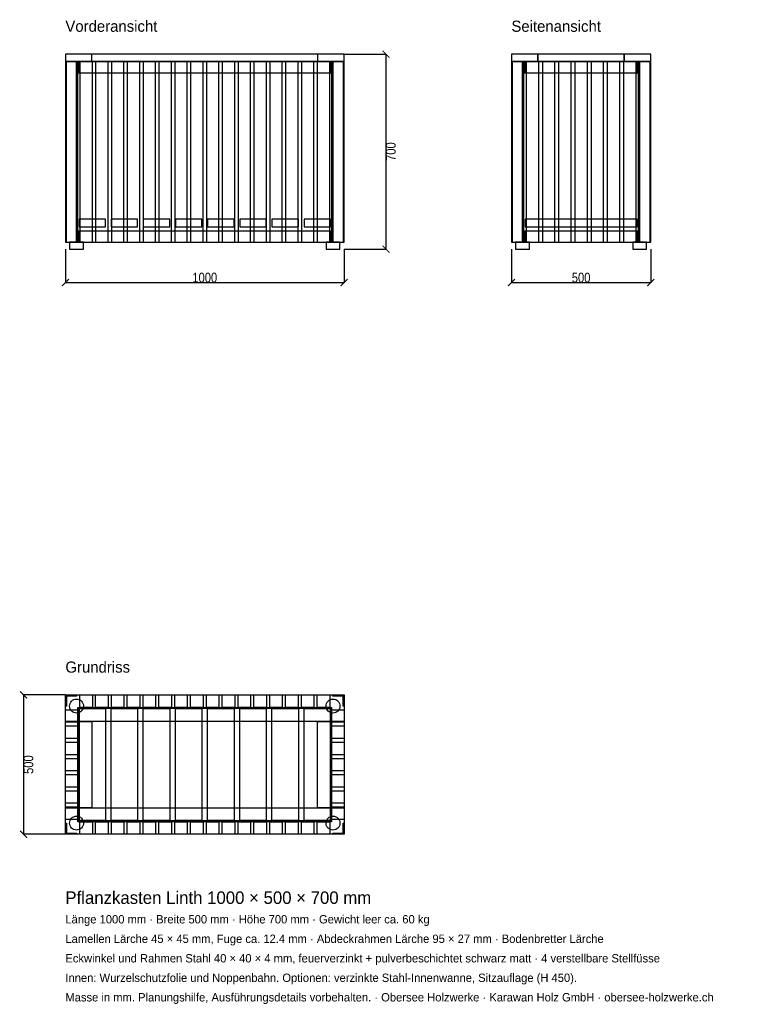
# Model space of a CAD drawing. Header units: millimetres. Extents: x -164 to 2478, y -4010 to -477.
import ezdxf

# ---------------------------------------------------------------- set-up
doc = ezdxf.new("R2010")
doc.units = ezdxf.units.MM
for name, color, linetype in [('2D_Ansichten', 7, 'Continuous'), ('2D_Masse', 1, 'Continuous'), ('2D_Text', 7, 'Continuous')]:
    doc.layers.add(name, color=color, linetype=linetype)
doc.styles.add('OpenSansCondensed-Light', font='OpenSansCondensed-Light.ttf')
doc.dimstyles.new('EZDXF', dxfattribs={"dimtxt": 35, "dimasz": 25, "dimexe": 0.375, "dimexo": 0.125, "dimgap": 0.1, "dimtad": 1, "dimdec": 0, "dimzin": 12, "dimdsep": 46, "dimtxsty": 'OpenSansCondensed-Light', "dimblk": 'ARCHTICK', "dimcen": 2.5, "dimazin": 3, "dimtfac": 0.5, "dimtmove": 2, "dimatfit": 3})

# ---------------------------------------------------------------- blocks, each defined once
blk = doc.blocks.new('_ARCHTICK')
at = {"color": 0, "linetype": 'BYBLOCK', "const_width": 0.15}
blk.add_lwpolyline([(-0.5, -0.5), (0.5, 0.5)], dxfattribs=at)

msp = doc.modelspace()

# ---------------------------------------------------------------- linework, layer by layer
at = {"layer": '2D_Ansichten'}
for points in [[(0, -627), (1000, -627), (1000, -600), (0, -600)], [(0, -627), (1000, -627), (1000, -600), (0, -600)], [(0, -627), (95, -627), (95, -600), (0, -600)], [(905, -627), (1000, -627), (1000, -600), (905, -600)], [(1600, -627), (1695, -627), (1695, -600), (1600, -600)], [(1695, -627), (2005, -627), (2005, -600), (1695, -600)], [(1695, -627), (2005, -627), (2005, -600), (1695, -600)], [(2005, -627), (2100, -627), (2100, -600), (2005, -600)], [(0, -1275), (40, -1275), (40, -627), (0, -627)], [(0, -1275), (4, -1275), (4, -627), (0, -627)], [(0, -1275), (40, -1275), (40, -627), (0, -627)], [(0, -1275), (4, -1275), (4, -627), (0, -627)], [(0, -1275), (45, -1275), (45, -627), (0, -627)], [(0, -1275), (45, -1275), (45, -627), (0, -627)], [(0, -1275), (45, -1275), (45, -627), (0, -627)], [(0, -1275), (45, -1275), (45, -627), (0, -627)], [(0, -1275), (45, -1275), (45, -627), (0, -627)], [(0, -1275), (45, -1275), (45, -627), (0, -627)], [(0, -1275), (45, -1275), (45, -627), (0, -627)], [(45, -667), (955, -667), (955, -627), (45, -627)], [(45, -667), (955, -667), (955, -627), (45, -627)], [(45, -667), (49, -667), (49, -627), (45, -627)], [(51.8, -1275), (96.8, -1275), (96.8, -627), (51.8, -627)], [(51.8, -1275), (96.8, -1275), (96.8, -627), (51.8, -627)], [(108.5, -1275), (153.5, -1275), (153.5, -627), (108.5, -627)], [(108.5, -1275), (153.5, -1275), (153.5, -627), (108.5, -627)], [(165.3, -1275), (210.3, -1275), (210.3, -627), (165.3, -627)], [(165.3, -1275), (210.3, -1275), (210.3, -627), (165.3, -627)], [(222.1, -1275), (267.1, -1275), (267.1, -627), (222.1, -627)], [(222.1, -1275), (267.1, -1275), (267.1, -627), (222.1, -627)], [(278.8, -1275), (323.8, -1275), (323.8, -627), (278.8, -627)], [(278.8, -1275), (323.8, -1275), (323.8, -627), (278.8, -627)], [(335.6, -1275), (380.6, -1275), (380.6, -627), (335.6, -627)], [(335.6, -1275), (380.6, -1275), (380.6, -627), (335.6, -627)], [(392.4, -1275), (437.4, -1275), (437.4, -627), (392.4, -627)], [(392.4, -1275), (437.4, -1275), (437.4, -627), (392.4, -627)], [(449.1, -1275), (494.1, -1275), (494.1, -627), (449.1, -627)], [(449.1, -1275), (494.1, -1275), (494.1, -627), (449.1, -627)], [(505.9, -1275), (550.9, -1275), (550.9, -627), (505.9, -627)], [(505.9, -1275), (550.9, -1275), (550.9, -627), (505.9, -627)], [(562.6, -1275), (607.6, -1275), (607.6, -627), (562.6, -627)], [(562.6, -1275), (607.6, -1275), (607.6, -627), (562.6, -627)], [(619.4, -1275), (664.4, -1275), (664.4, -627), (619.4, -627)], [(619.4, -1275), (664.4, -1275), (664.4, -627), (619.4, -627)], [(676.2, -1275), (721.2, -1275), (721.2, -627), (676.2, -627)], [(676.2, -1275), (721.2, -1275), (721.2, -627), (676.2, -627)], [(732.9, -1275), (777.9, -1275), (777.9, -627), (732.9, -627)], [(732.9, -1275), (777.9, -1275), (777.9, -627), (732.9, -627)], [(789.7, -1275), (834.7, -1275), (834.7, -627), (789.7, -627)], [(789.7, -1275), (834.7, -1275), (834.7, -627), (789.7, -627)], [(846.5, -1275), (891.5, -1275), (891.5, -627), (846.5, -627)], [(846.5, -1275), (891.5, -1275), (891.5, -627), (846.5, -627)], [(903.2, -1275), (948.2, -1275), (948.2, -627), (903.2, -627)], [(903.2, -1275), (948.2, -1275), (948.2, -627), (903.2, -627)], [(951, -667), (955, -667), (955, -627), (951, -627)], [(955, -1275), (1000, -1275), (1000, -627), (955, -627)], [(955, -1275), (1000, -1275), (1000, -627), (955, -627)], [(955, -1275), (1000, -1275), (1000, -627), (955, -627)], [(955, -1275), (1000, -1275), (1000, -627), (955, -627)], [(955, -1275), (1000, -1275), (1000, -627), (955, -627)], [(955, -1275), (1000, -1275), (1000, -627), (955, -627)], [(955, -1275), (1000, -1275), (1000, -627), (955, -627)], [(960, -1275), (1000, -1275), (1000, -627), (960, -627)], [(960, -1275), (1000, -1275), (1000, -627), (960, -627)], [(996, -1275), (1000, -1275), (1000, -627), (996, -627)], [(996, -1275), (1000, -1275), (1000, -627), (996, -627)], [(1600, -1275), (1604, -1275), (1604, -627), (1600, -627)], [(1600, -1275), (1640, -1275), (1640, -627), (1600, -627)], [(1600, -1275), (1604, -1275), (1604, -627), (1600, -627)], [(1600, -1275), (1640, -1275), (1640, -627), (1600, -627)], [(1600, -1275), (1645, -1275), (1645, -627), (1600, -627)], [(1600, -1275), (1645, -1275), (1645, -627), (1600, -627)], [(1600, -1275), (1645, -1275), (1645, -627), (1600, -627)], [(1600, -1275), (1645, -1275), (1645, -627), (1600, -627)], [(1600, -1275), (1645, -1275), (1645, -627), (1600, -627)], [(1600, -1275), (1645, -1275), (1645, -627), (1600, -627)], [(1600, -1275), (1645, -1275), (1645, -627), (1600, -627)], [(1600, -1275), (1645, -1275), (1645, -627), (1600, -627)], [(1600, -1275), (1645, -1275), (1645, -627), (1600, -627)], [(1600, -1275), (1645, -1275), (1645, -627), (1600, -627)], [(1600, -1275), (1645, -1275), (1645, -627), (1600, -627)], [(1600, -1275), (1645, -1275), (1645, -627), (1600, -627)], [(1600, -1275), (1645, -1275), (1645, -627), (1600, -627)], [(1600, -1275), (1645, -1275), (1645, -627), (1600, -627)], [(1600, -1275), (1645, -1275), (1645, -627), (1600, -627)], [(1600, -1275), (1645, -1275), (1645, -627), (1600, -627)], [(1645, -667), (1649, -667), (1649, -627), (1645, -627)], [(1649, -667), (2051, -667), (2051, -627), (1649, -627)], [(1649, -667), (2051, -667), (2051, -627), (1649, -627)], [(1653.1, -1275), (1698.1, -1275), (1698.1, -627), (1653.1, -627)], [(1653.1, -1275), (1698.1, -1275), (1698.1, -627), (1653.1, -627)], [(1711.2, -1275), (1756.2, -1275), (1756.2, -627), (1711.2, -627)], [(1711.2, -1275), (1756.2, -1275), (1756.2, -627), (1711.2, -627)], [(1769.4, -1275), (1814.4, -1275), (1814.4, -627), (1769.4, -627)], [(1769.4, -1275), (1814.4, -1275), (1814.4, -627), (1769.4, -627)], [(1827.5, -1275), (1872.5, -1275), (1872.5, -627), (1827.5, -627)], [(1827.5, -1275), (1872.5, -1275), (1872.5, -627), (1827.5, -627)], [(1885.6, -1275), (1930.6, -1275), (1930.6, -627), (1885.6, -627)], [(1885.6, -1275), (1930.6, -1275), (1930.6, -627), (1885.6, -627)], [(1943.8, -1275), (1988.8, -1275), (1988.8, -627), (1943.8, -627)], [(1943.8, -1275), (1988.8, -1275), (1988.8, -627), (1943.8, -627)], [(2001.9, -1275), (2046.9, -1275), (2046.9, -627), (2001.9, -627)], [(2001.9, -1275), (2046.9, -1275), (2046.9, -627), (2001.9, -627)], [(2051, -667), (2055, -667), (2055, -627), (2051, -627)], [(2055, -1275), (2100, -1275), (2100, -627), (2055, -627)], [(2055, -1275), (2100, -1275), (2100, -627), (2055, -627)], [(2055, -1275), (2100, -1275), (2100, -627), (2055, -627)], [(2055, -1275), (2100, -1275), (2100, -627), (2055, -627)], [(2055, -1275), (2100, -1275), (2100, -627), (2055, -627)], [(2055, -1275), (2100, -1275), (2100, -627), (2055, -627)], [(2055, -1275), (2100, -1275), (2100, -627), (2055, -627)], [(2055, -1275), (2100, -1275), (2100, -627), (2055, -627)], [(2055, -1275), (2100, -1275), (2100, -627), (2055, -627)], [(2055, -1275), (2100, -1275), (2100, -627), (2055, -627)], [(2055, -1275), (2100, -1275), (2100, -627), (2055, -627)], [(2055, -1275), (2100, -1275), (2100, -627), (2055, -627)], [(2055, -1275), (2100, -1275), (2100, -627), (2055, -627)], [(2055, -1275), (2100, -1275), (2100, -627), (2055, -627)], [(2055, -1275), (2100, -1275), (2100, -627), (2055, -627)], [(2055, -1275), (2100, -1275), (2100, -627), (2055, -627)], [(2060, -1275), (2100, -1275), (2100, -627), (2060, -627)], [(2060, -1275), (2100, -1275), (2100, -627), (2060, -627)], [(2096, -1275), (2100, -1275), (2100, -627), (2096, -627)], [(2096, -1275), (2100, -1275), (2100, -627), (2096, -627)], [(49, -1220), (144, -1220), (144, -1193), (49, -1193)], [(164.3, -1220), (259.3, -1220), (259.3, -1193), (164.3, -1193)], [(279.6, -1220), (374.6, -1220), (374.6, -1193), (279.6, -1193)], [(394.9, -1220), (489.9, -1220), (489.9, -1193), (394.9, -1193)], [(510.1, -1220), (605.1, -1220), (605.1, -1193), (510.1, -1193)], [(625.4, -1220), (720.4, -1220), (720.4, -1193), (625.4, -1193)], [(740.7, -1220), (835.7, -1220), (835.7, -1193), (740.7, -1193)], [(856, -1220), (951, -1220), (951, -1193), (856, -1193)], [(1649, -1220), (2051, -1220), (2051, -1193), (1649, -1193)], [(1649, -1220), (2051, -1220), (2051, -1193), (1649, -1193)], [(1649, -1220), (2051, -1220), (2051, -1193), (1649, -1193)], [(1649, -1220), (2051, -1220), (2051, -1193), (1649, -1193)], [(1649, -1220), (2051, -1220), (2051, -1193), (1649, -1193)], [(1649, -1220), (2051, -1220), (2051, -1193), (1649, -1193)], [(1649, -1220), (2051, -1220), (2051, -1193), (1649, -1193)], [(1649, -1220), (2051, -1220), (2051, -1193), (1649, -1193)], [(45, -1275), (955, -1275), (955, -1235), (45, -1235)], [(45, -1275), (955, -1275), (955, -1235), (45, -1235)], [(45, -1275), (49, -1275), (49, -1235), (45, -1235)], [(951, -1275), (955, -1275), (955, -1235), (951, -1235)], [(1645, -1275), (1649, -1275), (1649, -1235), (1645, -1235)], [(1649, -1275), (2051, -1275), (2051, -1235), (1649, -1235)], [(1649, -1275), (2051, -1275), (2051, -1235), (1649, -1235)], [(2051, -1275), (2055, -1275), (2055, -1235), (2051, -1235)], [(15, -1300), (65, -1300), (65, -1275), (15, -1275)], [(15, -1300), (65, -1300), (65, -1275), (15, -1275)], [(935, -1300), (985, -1300), (985, -1275), (935, -1275)], [(935, -1300), (985, -1300), (985, -1275), (935, -1275)], [(1615, -1300), (1665, -1300), (1665, -1275), (1615, -1275)], [(1615, -1300), (1665, -1300), (1665, -1275), (1615, -1275)], [(2035, -1300), (2085, -1300), (2085, -1275), (2035, -1275)], [(2035, -1300), (2085, -1300), (2085, -1275), (2035, -1275)], [(0, -2900), (40, -2900), (40, -2904), (0, -2904)], [(0, -2900), (4, -2900), (4, -2940), (0, -2940)], [(0, -2900), (1000, -2900), (1000, -2995), (0, -2995)], [(15, -2940), (15.5, -2935.1), (16.9, -2930.4), (19.2, -2926.1), (22.3, -2922.3), (26.1, -2919.2), (30.4, -2916.9), (35.1, -2915.5), (40, -2915), (44.9, -2915.5), (49.6, -2916.9), (53.9, -2919.2), (57.7, -2922.3), (60.8, -2926.1), (63.1, -2930.4), (64.5, -2935.1), (65, -2940), (64.5, -2944.9), (63.1, -2949.6), (60.8, -2953.9), (57.7, -2957.7), (53.9, -2960.8), (49.6, -2963.1), (44.9, -2964.5), (40, -2965), (35.1, -2964.5), (30.4, -2963.1), (26.1, -2960.8), (22.3, -2957.7), (19.2, -2953.9), (16.9, -2949.6), (15.5, -2944.9)], [(51.8, -2900), (96.8, -2900), (96.8, -2945), (51.8, -2945)], [(108.5, -2900), (153.5, -2900), (153.5, -2945), (108.5, -2945)], [(165.3, -2900), (210.3, -2900), (210.3, -2945), (165.3, -2945)], [(222.1, -2900), (267.1, -2900), (267.1, -2945), (222.1, -2945)], [(278.8, -2900), (323.8, -2900), (323.8, -2945), (278.8, -2945)], [(335.6, -2900), (380.6, -2900), (380.6, -2945), (335.6, -2945)], [(392.4, -2900), (437.4, -2900), (437.4, -2945), (392.4, -2945)], [(449.1, -2900), (494.1, -2900), (494.1, -2945), (449.1, -2945)], [(505.9, -2900), (550.9, -2900), (550.9, -2945), (505.9, -2945)], [(562.6, -2900), (607.6, -2900), (607.6, -2945), (562.6, -2945)], [(619.4, -2900), (664.4, -2900), (664.4, -2945), (619.4, -2945)], [(676.2, -2900), (721.2, -2900), (721.2, -2945), (676.2, -2945)], [(732.9, -2900), (777.9, -2900), (777.9, -2945), (732.9, -2945)], [(789.7, -2900), (834.7, -2900), (834.7, -2945), (789.7, -2945)], [(846.5, -2900), (891.5, -2900), (891.5, -2945), (846.5, -2945)], [(903.2, -2900), (948.2, -2900), (948.2, -2945), (903.2, -2945)], [(935, -2940), (935.5, -2935.1), (936.9, -2930.4), (939.2, -2926.1), (942.3, -2922.3), (946.1, -2919.2), (950.4, -2916.9), (955.1, -2915.5), (960, -2915), (964.9, -2915.5), (969.6, -2916.9), (973.9, -2919.2), (977.7, -2922.3), (980.8, -2926.1), (983.1, -2930.4), (984.5, -2935.1), (985, -2940), (984.5, -2944.9), (983.1, -2949.6), (980.8, -2953.9), (977.7, -2957.7), (973.9, -2960.8), (969.6, -2963.1), (964.9, -2964.5), (960, -2965), (955.1, -2964.5), (950.4, -2963.1), (946.1, -2960.8), (942.3, -2957.7), (939.2, -2953.9), (936.9, -2949.6), (935.5, -2944.9)], [(960, -2900), (1000, -2900), (1000, -2904), (960, -2904)], [(996, -2900), (1000, -2900), (1000, -2940), (996, -2940)], [(0, -2953.1), (45, -2953.1), (45, -2998.1), (0, -2998.1)], [(45, -2945), (955, -2945), (955, -2949), (45, -2949)], [(45, -2945), (955, -2945), (955, -2949), (45, -2949)], [(45, -2949), (49, -2949), (49, -3351), (45, -3351)], [(45, -2949), (49, -2949), (49, -3351), (45, -3351)], [(49, -2949), (144, -2949), (144, -3351), (49, -3351)], [(164.3, -2949), (259.3, -2949), (259.3, -3351), (164.3, -3351)], [(279.6, -2949), (374.6, -2949), (374.6, -3351), (279.6, -3351)], [(394.9, -2949), (489.9, -2949), (489.9, -3351), (394.9, -3351)], [(510.1, -2949), (605.1, -2949), (605.1, -3351), (510.1, -3351)], [(625.4, -2949), (720.4, -2949), (720.4, -3351), (625.4, -3351)], [(740.7, -2949), (835.7, -2949), (835.7, -3351), (740.7, -3351)], [(856, -2949), (951, -2949), (951, -3351), (856, -3351)], [(951, -2949), (955, -2949), (955, -3351), (951, -3351)], [(951, -2949), (955, -2949), (955, -3351), (951, -3351)], [(955, -2953.1), (1000, -2953.1), (1000, -2998.1), (955, -2998.1)], [(0, -2995), (95, -2995), (95, -3305), (0, -3305)], [(905, -2995), (1000, -2995), (1000, -3305), (905, -3305)], [(0, -3011.2), (45, -3011.2), (45, -3056.2), (0, -3056.2)], [(955, -3011.2), (1000, -3011.2), (1000, -3056.2), (955, -3056.2)], [(0, -3069.4), (45, -3069.4), (45, -3114.4), (0, -3114.4)], [(955, -3069.4), (1000, -3069.4), (1000, -3114.4), (955, -3114.4)], [(0, -3127.5), (45, -3127.5), (45, -3172.5), (0, -3172.5)], [(955, -3127.5), (1000, -3127.5), (1000, -3172.5), (955, -3172.5)], [(0, -3185.6), (45, -3185.6), (45, -3230.6), (0, -3230.6)], [(955, -3185.6), (1000, -3185.6), (1000, -3230.6), (955, -3230.6)], [(0, -3243.8), (45, -3243.8), (45, -3288.8), (0, -3288.8)], [(955, -3243.8), (1000, -3243.8), (1000, -3288.8), (955, -3288.8)], [(0, -3301.9), (45, -3301.9), (45, -3346.9), (0, -3346.9)], [(0, -3305), (1000, -3305), (1000, -3400), (0, -3400)], [(955, -3301.9), (1000, -3301.9), (1000, -3346.9), (955, -3346.9)], [(15, -3360), (15.5, -3355.1), (16.9, -3350.4), (19.2, -3346.1), (22.3, -3342.3), (26.1, -3339.2), (30.4, -3336.9), (35.1, -3335.5), (40, -3335), (44.9, -3335.5), (49.6, -3336.9), (53.9, -3339.2), (57.7, -3342.3), (60.8, -3346.1), (63.1, -3350.4), (64.5, -3355.1), (65, -3360), (64.5, -3364.9), (63.1, -3369.6), (60.8, -3373.9), (57.7, -3377.7), (53.9, -3380.8), (49.6, -3383.1), (44.9, -3384.5), (40, -3385), (35.1, -3384.5), (30.4, -3383.1), (26.1, -3380.8), (22.3, -3377.7), (19.2, -3373.9), (16.9, -3369.6), (15.5, -3364.9)], [(45, -3351), (955, -3351), (955, -3355), (45, -3355)], [(45, -3351), (955, -3351), (955, -3355), (45, -3355)], [(51.8, -3355), (96.8, -3355), (96.8, -3400), (51.8, -3400)], [(108.5, -3355), (153.5, -3355), (153.5, -3400), (108.5, -3400)], [(165.3, -3355), (210.3, -3355), (210.3, -3400), (165.3, -3400)], [(222.1, -3355), (267.1, -3355), (267.1, -3400), (222.1, -3400)], [(278.8, -3355), (323.8, -3355), (323.8, -3400), (278.8, -3400)], [(335.6, -3355), (380.6, -3355), (380.6, -3400), (335.6, -3400)], [(392.4, -3355), (437.4, -3355), (437.4, -3400), (392.4, -3400)], [(449.1, -3355), (494.1, -3355), (494.1, -3400), (449.1, -3400)], [(505.9, -3355), (550.9, -3355), (550.9, -3400), (505.9, -3400)], [(562.6, -3355), (607.6, -3355), (607.6, -3400), (562.6, -3400)], [(619.4, -3355), (664.4, -3355), (664.4, -3400), (619.4, -3400)], [(676.2, -3355), (721.2, -3355), (721.2, -3400), (676.2, -3400)], [(732.9, -3355), (777.9, -3355), (777.9, -3400), (732.9, -3400)], [(789.7, -3355), (834.7, -3355), (834.7, -3400), (789.7, -3400)], [(846.5, -3355), (891.5, -3355), (891.5, -3400), (846.5, -3400)], [(903.2, -3355), (948.2, -3355), (948.2, -3400), (903.2, -3400)], [(935, -3360), (935.5, -3355.1), (936.9, -3350.4), (939.2, -3346.1), (942.3, -3342.3), (946.1, -3339.2), (950.4, -3336.9), (955.1, -3335.5), (960, -3335), (964.9, -3335.5), (969.6, -3336.9), (973.9, -3339.2), (977.7, -3342.3), (980.8, -3346.1), (983.1, -3350.4), (984.5, -3355.1), (985, -3360), (984.5, -3364.9), (983.1, -3369.6), (980.8, -3373.9), (977.7, -3377.7), (973.9, -3380.8), (969.6, -3383.1), (964.9, -3384.5), (960, -3385), (955.1, -3384.5), (950.4, -3383.1), (946.1, -3380.8), (942.3, -3377.7), (939.2, -3373.9), (936.9, -3369.6), (935.5, -3364.9)], [(0, -3360), (4, -3360), (4, -3400), (0, -3400)], [(996, -3360), (1000, -3360), (1000, -3400), (996, -3400)], [(0, -3396), (40, -3396), (40, -3400), (0, -3400)], [(960, -3396), (1000, -3396), (1000, -3400), (960, -3400)]]:
    msp.add_lwpolyline(points, close=True, dxfattribs=at)

# ---------------------------------------------------------------- texts
at = {"layer": '2D_Text'}
for s, height, p in [('Vorderansicht', 40, (0, -520)), ('Seitenansicht', 40, (1600, -520)), ('Grundriss', 40, (0, -2820)), ('Pflanzkasten Linth 1000 × 500 × 700 mm', 45, (0, -3650)), ('Länge 1000 mm · Breite 500 mm · Höhe 700 mm · Gewicht leer ca. 60 kg', 30, (0, -3720)), ('Lamellen Lärche 45 × 45 mm, Fuge ca. 12.4 mm · Abdeckrahmen Lärche 95 × 27 mm · Bodenbretter Lärche', 30, (0, -3790)), ('Eckwinkel und Rahmen Stahl 40 × 40 × 4 mm, feuerverzinkt + pulverbeschichtet schwarz matt · 4 verstellbare Stellfüsse', 30, (0, -3860)), ('Innen: Wurzelschutzfolie und Noppenbahn. Optionen: verzinkte Stahl-Innenwanne, Sitzauflage (H 450).', 30, (0, -3930)), ('Masse in mm. Planungshilfe, Ausführungsdetails vorbehalten. · Obersee Holzwerke · Karawan Holz GmbH · obersee-holzwerke.ch', 30, (0, -4000))]:
    msp.add_text(s, height=height, dxfattribs=at).set_placement(p)

# ---------------------------------------------------------------- dimensions: what is measured, and where the dimension line sits
at = {"layer": '2D_Masse'}
for base, p1, p2 in [((1150, -600), (1000, -600), (1000, -1300)), ((-150, -2900), (0, -2900), (0, -3400))]:
    msp.add_linear_dim(base=base, p1=p1, p2=p2, angle=90, dimstyle='EZDXF', dxfattribs=at).render()
for base, p1, p2 in [((0, -1420), (0, -1300), (1000, -1300)), ((1600, -1420), (1600, -1300), (2100, -1300))]:
    msp.add_linear_dim(base=base, p1=p1, p2=p2, dimstyle='EZDXF', dxfattribs=at).render()

doc.saveas('drawing.dxf')
